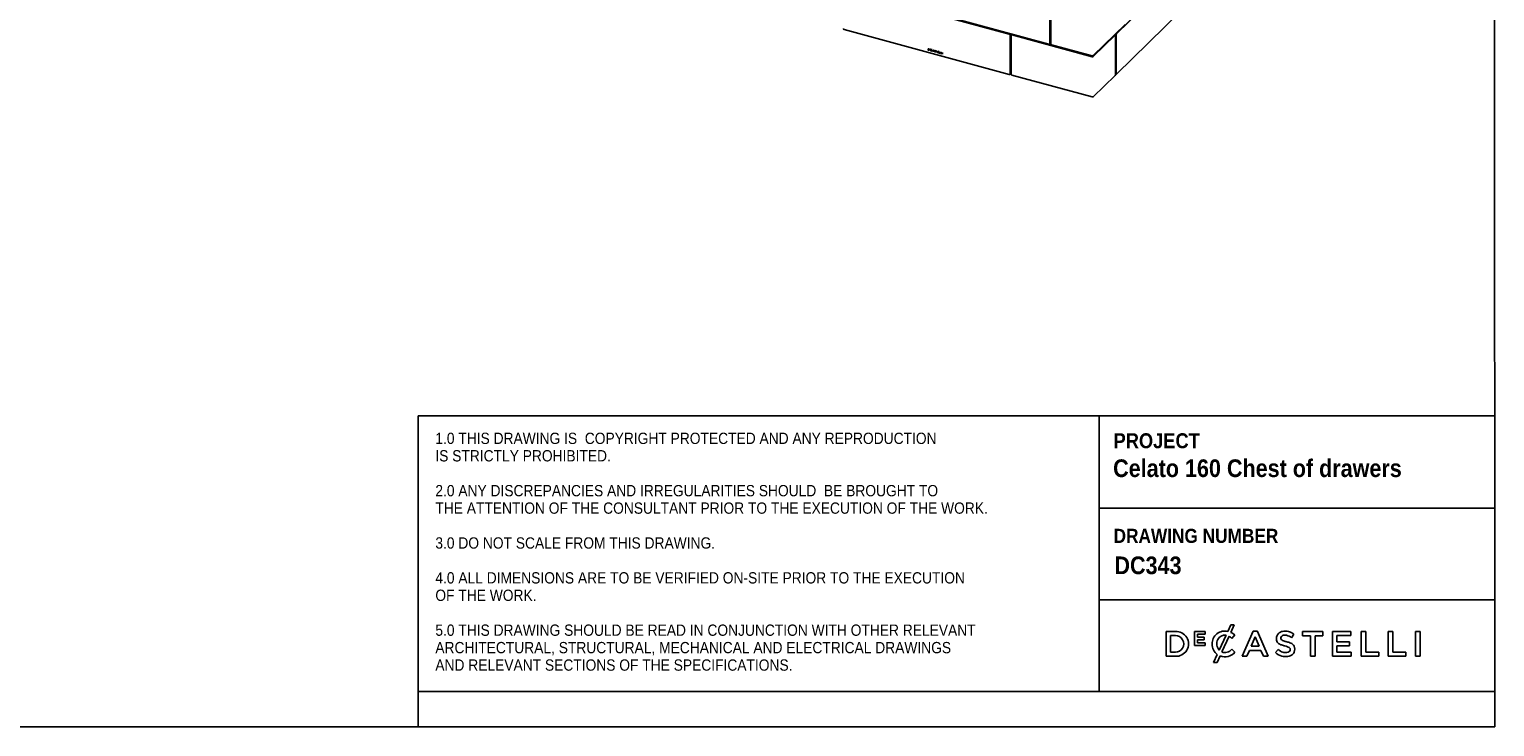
# Model space of a CAD drawing. Header units: millimetres. Extents: x -925 to 5225, y -658 to 3647.
# Tile 3 of 6: x 2112 to 5225, y -658 to 823. Entities that reach past the tile are written whole.
import ezdxf

# ---------------------------------------------------------------- set-up
doc = ezdxf.new("R2010")
doc.units = ezdxf.units.MM
doc.header["$LTSCALE"] = 10
doc.linetypes.add('SLD-Solido', pattern=[0])
doc.layers.add('NOTE', color=3, linetype='SLD-Solido')
doc.layers.add('SCHIZZI', color=9, linetype='Continuous')
doc.styles.add('SLDTEXTSTYLE0', font='GOTHICB.TTF', dxfattribs={"width": 0.913})
doc.styles.add('SLDTEXTSTYLE1', font='Gothic.ttf', dxfattribs={"width": 0.913})

msp = doc.modelspace()

# ---------------------------------------------------------------- linework, layer by layer
for p, q in [((4557.34, 947.01), (4420.6, 813.55)), ((4558.22, 946.77), (4421.48, 813.3)), ((3795.58, 921.61), (4282.01, 789.4)), ((3798.42, 921.68), (4277.77, 791.4)), ((4193.53, 812.36), (3842.86, 907.67)), ((4194, 812.82), (3843.33, 908.12)), ((4279.54, 792.63), (4279.54, 915.21)), ((4280.01, 793.09), (4280.01, 915.66)), ((4280.24, 791.6), (4280.24, 917.6)), ((4281.53, 914.45), (4281.53, 792.3)), ((4421.48, 727.8), (4558.22, 861.27)), ((3842.86, 822.17), (4193.53, 726.86)), ((4195.3, 728.09), (4195.3, 810.17)), ((4195.77, 728.55), (4195.77, 810.62)), ((4197.51, 727.49), (4197.51, 809.57)), ((4198.35, 810.97), (4197.88, 810.52)), ((4199.28, 810.8), (4369.31, 764.59)), ((4199.75, 811.26), (4369.78, 765.05)), ((4417.56, 810.58), (4371.13, 765.26)), ((4372.01, 767.16), (4439.5, 833.03)), ((4418.45, 810.34), (4372.01, 765.02)), ((4418.97, 810.56), (4418.09, 810.8)), ((4419.38, 727.47), (4419.38, 809.54)), ((4419.66, 810.92), (4419.66, 728.85)), ((4420.55, 810.68), (4420.55, 728.61)), ((4021.07, 781.67), (4022.24, 781.35)), ((4021.07, 778.76), (4021.07, 781.67)), ((4021.12, 778.8), (4021.07, 778.76)), ((4022.44, 778.38), (4021.07, 778.76)), ((4021.12, 778.8), (4021.12, 781.66)), ((4022.48, 778.43), (4021.12, 778.8)), ((4021.5, 781.25), (4021.45, 781.2)), ((4021.45, 779.02), (4021.45, 781.2)), ((4021.45, 781.2), (4022.23, 780.99)), ((4022.41, 778.76), (4021.45, 779.02)), ((4021.5, 781.25), (4022.28, 781.03)), ((4022.28, 781.03), (4022.23, 780.99)), ((4022.48, 778.43), (4022.44, 778.38)), ((4023.29, 778.98), (4023.33, 779.03)), ((4023.42, 779.12), (4023.33, 779.03)), ((4023.42, 779.12), (4023.37, 779.07)), ((4024.66, 780.69), (4025.89, 780.36)), ((4024.66, 779.06), (4024.66, 780.69)), ((4024.71, 779.1), (4024.66, 779.06)), ((4025.89, 778.72), (4024.66, 779.06)), ((4024.71, 779.1), (4024.71, 780.68)), ((4025.89, 778.78), (4024.71, 779.1)), ((4024.94, 780.46), (4024.9, 780.41)), ((4024.9, 780.41), (4024.9, 779.93)), ((4025.89, 780.14), (4024.9, 780.41)), ((4024.9, 779.93), (4025.89, 779.66)), ((4024.94, 779.75), (4024.9, 779.71)), ((4024.9, 779.71), (4024.9, 779.21)), ((4025.89, 779.44), (4024.9, 779.71)), ((4024.9, 779.21), (4025.89, 778.94)), ((4025.89, 780.2), (4024.94, 780.46)), ((4025.89, 779.49), (4024.94, 779.75)), ((4025.89, 780.36), (4025.89, 780.14)), ((4025.89, 779.66), (4025.89, 779.44)), ((4025.89, 778.94), (4025.89, 778.72)), ((4026.84, 778.45), (4026.79, 778.4)), ((4027.43, 779.26), (4027.38, 779.22)), ((4028.54, 779.3), (4027.61, 777.54)), ((4028.59, 779.35), (4027.66, 777.59)), ((4028.89, 779.06), (4027.95, 777.29)), ((4028.59, 779.35), (4028.54, 779.3)), ((4028.7, 779.6), (4029.02, 780.19)), ((4028.75, 779.64), (4028.7, 779.6)), ((4028.75, 779.64), (4029.04, 780.19)), ((4028.94, 779.11), (4028.89, 779.06)), ((4029.02, 780.19), (4029.43, 780.08)), ((4029.43, 780.08), (4029.05, 779.36)), ((4029.36, 779.04), (4029.11, 778.83)), ((4029.16, 778.87), (4029.11, 778.83)), ((4029.35, 779.04), (4029.16, 778.87)), ((4030.49, 776.2), (4031.85, 778.79)), ((4030.54, 776.24), (4031.87, 778.79)), ((4031.5, 777.22), (4032.06, 778.28)), ((4031.85, 778.79), (4032.26, 778.68)), ((4032.1, 778.33), (4032.06, 778.28)), ((4032.06, 778.28), (4032.61, 776.92)), ((4032.1, 778.33), (4032.65, 776.97)), ((4032.26, 778.68), (4033.61, 775.35)), ((4279.17, 791.68), (4279.64, 792.14)), ((4279.34, 791.85), (4280.24, 791.6)), ((4281.53, 792.86), (4280.24, 791.6)), ((4282.01, 789.4), (4282.01, 791)), ((4283.3, 790.11), (4369.31, 766.73)), ((4027.07, 776.53), (4027.45, 777.25)), ((4027.12, 776.57), (4027.07, 776.53)), ((4027.49, 776.42), (4027.07, 776.53)), ((4027.12, 776.57), (4027.5, 777.29)), ((4027.51, 776.47), (4027.12, 776.57)), ((4027.5, 777.29), (4027.45, 777.25)), ((4027.79, 776.99), (4027.49, 776.42)), ((4027.66, 777.59), (4027.61, 777.54)), ((4027.84, 777.04), (4027.79, 776.99)), ((4028.13, 776.9), (4028.09, 776.85)), ((4029.11, 777.28), (4029.36, 776.93)), ((4030.54, 776.24), (4030.49, 776.2)), ((4030.91, 776.09), (4030.49, 776.2)), ((4030.94, 776.14), (4030.54, 776.24)), ((4031.33, 776.9), (4030.91, 776.09)), ((4031.38, 776.95), (4031.33, 776.9)), ((4032.77, 776.51), (4031.33, 776.9)), ((4032.82, 776.56), (4031.38, 776.95)), ((4032.61, 776.92), (4031.5, 777.22)), ((4032.65, 776.97), (4032.61, 776.92)), ((4032.82, 776.56), (4032.77, 776.51)), ((4033.2, 775.46), (4032.77, 776.51)), ((4033.24, 775.51), (4032.82, 776.56)), ((4033.24, 775.51), (4033.2, 775.46)), ((4033.61, 775.35), (4033.2, 775.46)), ((4033.59, 775.42), (4033.24, 775.51)), ((4034.46, 775.92), (4034.83, 775.82)), ((4034.84, 775.24), (4034.79, 775.19)), ((4035.12, 777.41), (4035.08, 777.37)), ((4035.24, 777.48), (4035.19, 777.43)), ((4036.23, 777.22), (4036.18, 777.18)), ((4036.34, 775.8), (4036.29, 775.75)), ((4036.44, 776.8), (4036.39, 776.75)), ((4036.77, 776.65), (4036.39, 776.75)), ((4036.39, 775.14), (4036.44, 775.19)), ((4036.76, 776.71), (4036.44, 776.8)), ((4036.54, 775.52), (4036.49, 775.48)), ((4036.59, 774.77), (4036.54, 774.73)), ((4037.82, 777.13), (4040.29, 776.46)), ((4037.82, 776.76), (4037.82, 777.13)), ((4037.87, 776.81), (4037.82, 776.76)), ((4038.81, 776.49), (4037.82, 776.76)), ((4037.87, 776.81), (4037.87, 777.11)), ((4038.86, 776.54), (4037.87, 776.81)), ((4038.86, 776.54), (4038.81, 776.49)), ((4038.81, 773.93), (4038.81, 776.49)), ((4038.86, 773.98), (4038.81, 773.93)), ((4039.3, 773.8), (4038.81, 773.93)), ((4038.86, 773.98), (4038.86, 776.54)), ((4039.3, 773.86), (4038.86, 773.98)), ((4039.34, 776.4), (4039.3, 776.36)), ((4039.3, 776.36), (4039.3, 773.8)), ((4040.29, 776.09), (4039.3, 776.36)), ((4040.29, 776.15), (4039.34, 776.4)), ((4040.29, 776.46), (4040.29, 776.09)), ((4041.49, 776.12), (4043.7, 775.52)), ((4041.49, 773.21), (4041.49, 776.12)), ((4041.54, 773.25), (4041.49, 773.21)), ((4043.7, 772.61), (4041.49, 773.21)), ((4041.54, 773.25), (4041.54, 776.1)), ((4043.7, 772.66), (4041.54, 773.25)), ((4041.91, 775.69), (4041.87, 775.65)), ((4043.7, 775.15), (4041.87, 775.65)), ((4041.87, 775.65), (4041.87, 774.74)), ((4041.87, 774.74), (4043.7, 774.25)), ((4041.91, 774.42), (4041.87, 774.37)), ((4041.87, 774.37), (4041.87, 773.47)), ((4043.7, 773.88), (4041.87, 774.37)), ((4041.87, 773.47), (4043.7, 772.97)), ((4043.7, 775.21), (4041.91, 775.69)), ((4043.7, 773.94), (4041.91, 774.42)), ((4043.7, 775.52), (4043.7, 775.15)), ((4043.7, 774.25), (4043.7, 773.88)), ((4043.7, 772.97), (4043.7, 772.61)), ((4045.03, 775.17), (4045.41, 775.07)), ((4045.03, 772.24), (4045.03, 775.17)), ((4045.08, 772.29), (4045.03, 772.24)), ((4047.13, 771.67), (4045.03, 772.24)), ((4045.08, 772.29), (4045.08, 775.16)), ((4047.13, 771.73), (4045.08, 772.29)), ((4045.41, 775.07), (4045.41, 772.51)), ((4045.41, 772.51), (4047.13, 772.04)), ((4047.13, 772.04), (4047.13, 771.67)), ((4048.31, 774.28), (4048.69, 774.18)), ((4048.31, 771.35), (4048.31, 774.28)), ((4048.35, 771.4), (4048.31, 771.35)), ((4050.41, 770.78), (4048.31, 771.35)), ((4048.35, 771.4), (4048.35, 774.27)), ((4050.41, 770.84), (4048.35, 771.4)), ((4048.69, 774.18), (4048.69, 771.62)), ((4048.69, 771.62), (4050.41, 771.15)), ((4050.41, 771.15), (4050.41, 770.78)), ((4051.65, 773.38), (4052.03, 773.28)), ((4051.65, 770.45), (4051.65, 773.38)), ((4051.69, 770.49), (4051.65, 770.45)), ((4052.03, 770.34), (4051.65, 770.45)), ((4051.69, 770.49), (4051.69, 773.37)), ((4052.03, 770.4), (4051.69, 770.49)), ((4052.03, 773.28), (4052.03, 770.34)), ((4194.93, 727.14), (4195.4, 727.6)), ((4195.1, 727.31), (4197.74, 726.59)), ((4369.31, 679.09), (4199.28, 725.3)), ((4372.01, 679.52), (4418.45, 724.84)), ((4419.38, 727.41), (4419.91, 727.93)), ((4420.07, 727.83), (4420.96, 727.59))]:
    msp.add_line(p, q)
at = {"flags": 128}
for points in [[(4419.38, 809.54), (4419.36, 809.86), (4419.31, 810.13), (4419.23, 810.34), (4419.11, 810.49), (4418.97, 810.56), (4418.81, 810.56), (4418.63, 810.49), (4418.45, 810.34)], [(4035.1, 776.41), (4034.91, 776.57), (4034.76, 776.76), (4034.66, 776.98), (4034.61, 777.19), (4034.63, 777.4), (4034.7, 777.58), (4034.82, 777.71), (4034.99, 777.8)], [(4035.14, 776.46), (4034.96, 776.62), (4034.81, 776.81), (4034.71, 777.02), (4034.66, 777.24), (4034.68, 777.44), (4034.75, 777.62), (4034.8, 777.7)], [(4035.19, 777.43), (4035.1, 777.39), (4035.04, 777.32), (4035, 777.23), (4034.99, 777.12), (4035.02, 777.01), (4035.07, 776.9), (4035.15, 776.8), (4035.24, 776.72)], [(4035.24, 777.48), (4035.15, 777.43), (4035.12, 777.41)], [(4036.72, 774.86), (4036.67, 774.83), (4036.59, 774.77)], [(4420.55, 728.61), (4420.57, 728.29), (4420.62, 728.02), (4420.71, 727.81), (4420.82, 727.66), (4420.96, 727.59), (4421.13, 727.58), (4421.3, 727.66), (4421.48, 727.8)]]:
    msp.add_lwpolyline(points, dxfattribs=at)
for centre, radius, start, end in [((3843.52, 824.5), 2.43, 183.39156, 254.33381), ((4192.88, 810.02), 2.43, 3.39156, 74.33381), ((4193.34, 810.48), 2.43, 3.39156, 74.33381), ((4198.81, 809.59), 1.3, 68.8623, 180.92226), ((4199.3, 809.9), 1.43, 71.58383, 131.32619), ((4418, 810.27), 0.541, 80.73183, 143.96753), ((4423.75, 810.94), 4.09, 140.51294, 180.34344), ((4424.64, 810.7), 4.09, 140.51294, 180.34344), ((4020.77, 776.06), 5.14, 71.65396, 73.52015), ((4020.65, 776), 5.59, 71.65396, 73.52015), ((4020.82, 776.11), 5.14, 71.65396, 73.52015), ((4021.84, 779.31), 1.72, 36.21864, 71.43084), ((4021.69, 779.16), 2.26, 36.13575, 71.28724), ((4022.64, 779.67), 0.939, 255.536, 320.71772), ((4021.89, 779.35), 1.72, 36.21864, 71.43084), ((4022.74, 779.57), 1.23, 255.50609, 321.12624), ((4022.78, 779.68), 1.29, 256.65608, 309.92076), ((4022.37, 779.6), 1.13, 332.39447, 40.30459), ((4022.42, 779.64), 1.13, 332.39447, 40.30459), ((4022.36, 779.51), 1.51, 332.02189, 40.46558), ((4027.86, 778.71), 1.12, 98.34798, 196.00925), ((4028.78, 778.78), 2.03, 190.64924, 228.96314), ((4028.02, 778.74), 1.22, 138.39597, 193.8307), ((4028.83, 778.82), 2.03, 190.64924, 228.96314), ((4027.97, 778.6), 0.844, 98.42373, 196.00799), ((4028.64, 778.63), 1.5, 190.07526, 226.73357), ((4027.99, 778.67), 0.817, 96.97477, 133.66719), ((4027.87, 778.18), 1.65, 59.61183, 95.7098), ((4027.97, 778.23), 1.21, 61.94466, 95.84861), ((4028.02, 778.28), 1.21, 61.94466, 95.84861), ((4027.77, 777.82), 1.68, 37.05671, 48.03645), ((4027.82, 777.86), 1.68, 37.05671, 48.03645), ((4027.6, 777.65), 2.24, 38.39183, 49.70383), ((4278.24, 792.61), 1.3, 248.8623, 0.92226), ((4278.72, 793.04), 1.29, 315.35447, 1.91129), ((4283.96, 792.45), 2.43, 183.39156, 254.33381), ((4028.79, 778.68), 1.96, 239.47816, 248.99894), ((4028.83, 778.72), 1.96, 239.47816, 248.99894), ((4028.64, 778.55), 1.44, 241.20473, 249.30963), ((4028.65, 778.01), 1.29, 243.92504, 303.33057), ((4028.7, 778.08), 1.31, 244.12303, 299.98823), ((4028.56, 778.05), 0.945, 243.3119, 305.93302), ((4035.51, 775.96), 1.06, 182.19644, 226.93276), ((4035.57, 776.02), 1.07, 185.81547, 226.75104), ((4036.06, 776.47), 1.8, 225.06037, 285.36118), ((4035.4, 775.84), 0.571, 182.1366, 223.87236), ((4036.11, 776.51), 1.8, 225.06037, 285.36118), ((4035.35, 776.35), 1.49, 46.81298, 103.96581), ((4035.97, 776.44), 1.39, 225.32122, 283.77785), ((4037.51, 780.02), 4.34, 236.15711, 245.07592), ((4037.56, 780.06), 4.34, 236.15711, 245.07592), ((4035.45, 776.4), 1.07, 46.79381, 104.11731), ((4035.5, 776.44), 1.07, 46.79381, 104.11731), ((4037.37, 779.89), 3.82, 236.15715, 245.07562), ((4033.04, 770.47), 6.21, 58.38193, 64.77031), ((4033.09, 770.51), 6.21, 58.38193, 64.77031), ((4033.74, 772.01), 4.86, 56.6181, 65.4203), ((4035.69, 776.67), 0.709, 6.91602, 45.68532), ((4035.73, 776.71), 0.709, 6.91602, 45.68532), ((4036.03, 775.35), 0.478, 15.10535, 56.87079), ((4036.14, 775.41), 0.364, 297.61027, 11.61452), ((4036.08, 775.4), 0.478, 15.10535, 56.87079), ((4035.58, 776.55), 1.2, 5.02943, 48.25339), ((4035.93, 775.23), 0.963, 12.995, 59.9336), ((4036.16, 775.46), 0.386, 316.51672, 10.27029), ((4036.24, 775.3), 0.646, 297.78248, 13.0301), ((4370.23, 769.68), 3.08, 252.69603, 305.39891), ((4370.23, 767.53), 3.08, 252.69603, 305.39891), ((4370.24, 766.52), 1.54, 252.69603, 305.39891), ((4194, 728.07), 1.3, 248.8623, 0.92226), ((4194.48, 728.51), 1.29, 315.35447, 1.91129), ((4199.94, 727.64), 2.43, 183.39156, 254.33381), ((4415.29, 727.44), 4.09, 320.51294, 0.34344), ((4420.67, 728.66), 1.02, 169.35156, 234.37442), ((4370.23, 682.03), 3.08, 252.69603, 305.39891)]:
    msp.add_arc(centre, radius, start, end)
at = {"layer": 'SCHIZZI', "color": 7}
for p, q in [((5224.79, -658.41), (5224.5, 3646.59)), ((2938.13, 1.96), (2938.13, -583.41)), ((2938.13, 1.96), (5224.74, 1.96)), ((4384.41, 1.96), (4384.41, -583.41)), ((4384.41, -194.25), (5224.75, -194.25)), ((4384.41, -388.73), (5224.77, -388.73)), ((4546.34, -456.09), (4526.57, -456.09)), ((4526.57, -456.09), (4526.57, -508.93)), ((4536.29, -500.04), (4536.29, -464.99)), ((4536.29, -464.99), (4546.34, -464.99)), ((4609.42, -456.46), (4587.3, -456.46)), ((4587.3, -456.46), (4587.3, -485.77)), ((4593.71, -468.14), (4593.71, -462.19)), ((4593.71, -462.19), (4609.42, -462.19)), ((4609.42, -462.19), (4609.42, -456.46)), ((4654.02, -464.34), (4639.66, -495.84)), ((4645.27, -499.64), (4660.39, -466.44)), ((4664.28, -442.05), (4657.92, -456.01)), ((4671.61, -442.05), (4664.28, -442.05)), ((4664.33, -458.03), (4671.61, -442.05)), ((4666.2, -470.78), (4672.45, -463.58)), ((4672.45, -463.58), (4672.28, -463.41)), ((4711.68, -455.72), (4688.44, -508.93)), ((4720.54, -455.72), (4711.68, -455.72)), ((4720.61, -455.88), (4720.54, -455.72)), ((4743.79, -508.93), (4720.61, -455.88)), ((4793.01, -469.34), (4798.24, -461.97)), ((4859.66, -456.09), (4816.68, -456.09)), ((4816.68, -456.09), (4816.68, -465.13)), ((4816.68, -465.13), (4833.28, -465.13)), ((4833.28, -465.13), (4833.28, -508.93)), ((4843.07, -508.93), (4843.07, -465.13)), ((4843.07, -465.13), (4859.66, -465.13)), ((4859.66, -465.13), (4859.66, -456.09)), ((4919.38, -456.09), (4880.06, -456.09)), ((4880.06, -456.09), (4880.06, -508.93)), ((4889.78, -477.91), (4889.78, -464.84)), ((4889.78, -464.84), (4919.38, -464.84)), ((4919.38, -464.84), (4919.38, -456.09)), ((4951.07, -456.09), (4941.35, -456.09)), ((4941.35, -456.09), (4941.35, -508.93)), ((4951.07, -500.04), (4951.07, -456.09)), ((5008.54, -456.09), (4998.82, -456.09)), ((4998.82, -456.09), (4998.82, -508.93)), ((5008.54, -500.04), (5008.54, -456.09)), ((5056.82, -456.09), (5056.82, -508.93)), ((5066.54, -456.09), (5056.82, -456.09)), ((5066.54, -508.93), (5066.54, -456.09)), ((4587.3, -485.77), (4609.63, -485.77)), ((4607.53, -468.14), (4593.71, -468.14)), ((4593.71, -473.88), (4607.53, -473.88)), ((4593.71, -480.03), (4593.71, -473.88)), ((4609.63, -480.03), (4593.71, -480.03)), ((4607.53, -473.88), (4607.53, -468.14)), ((4609.63, -485.77), (4609.63, -480.03)), ((4624.38, -482.76), (4624.38, -482.66)), ((4672.83, -500.29), (4666.57, -493.95)), ((4698.42, -508.93), (4703.81, -496.3)), ((4703.81, -496.3), (4728.2, -496.3)), ((4707.39, -487.63), (4715.97, -467.63)), ((4724.61, -487.63), (4707.39, -487.63)), ((4715.97, -467.63), (4724.61, -487.63)), ((4728.2, -496.3), (4733.5, -508.93)), ((4764.87, -494.22), (4759.01, -501.19)), ((4916.01, -477.91), (4889.78, -477.91)), ((4889.78, -486.65), (4916.01, -486.65)), ((4889.78, -500.19), (4889.78, -486.65)), ((4916.01, -486.65), (4916.01, -477.91)), ((4526.57, -508.93), (4546.34, -508.93)), ((4546.34, -500.04), (4536.29, -500.04)), ((4635.5, -504.95), (4627.59, -522.33)), ((4627.59, -522.33), (4634.94, -522.33)), ((4634.94, -522.33), (4641.43, -508.09)), ((4672.65, -500.48), (4672.83, -500.29)), ((4688.44, -508.93), (4698.42, -508.93)), ((4733.5, -508.93), (4743.79, -508.93)), ((4833.28, -508.93), (4843.07, -508.93)), ((4880.06, -508.93), (4919.75, -508.93)), ((4919.75, -500.19), (4889.78, -500.19)), ((4919.75, -508.93), (4919.75, -500.19)), ((4941.35, -508.93), (4978.57, -508.93)), ((4978.57, -500.04), (4951.07, -500.04)), ((4978.57, -508.93), (4978.57, -500.04)), ((4998.82, -508.93), (5036.05, -508.93)), ((5036.05, -500.04), (5008.54, -500.04)), ((5036.05, -508.93), (5036.05, -500.04)), ((5056.82, -508.93), (5066.54, -508.93)), ((2938.13, -583.41), (2938.13, -658.41)), ((2938.13, -583.41), (5224.78, -583.41)), ((-925.21, -658.41), (5224.79, -658.41))]:
    msp.add_line(p, q, dxfattribs=at)
for centre, radius, start, end in [((4547.77, -482.51), 26.46, 266.90157, 93.09843), ((4546.72, -482.51), 17.53, 268.76628, 91.23372), ((4651.48, -482.34), 27.11, 76.24523, 180.89091), ((4651.44, -480.68), 16.54, 81.04863, 153.58432), ((4647.03, -490.45), 27.47, 45.72598, 60.90731), ((4652.55, -483.98), 28.5, 45.71394, 65.58709), ((4778.03, -471.13), 17.03, 162.43966, 192.31941), ((4775.71, -470.88), 14.76, 114.63446, 160.64301), ((4778.88, -477.78), 22.34, 89.50788, 114.63446), ((4776.48, -470.06), 5.87, 146.85935, 193.31029), ((4777.54, -471.81), 7.76, 98.98092, 140.32353), ((4779.05, -481.36), 17.44, 77.54474, 98.98092), ((4779.29, -487.05), 31.62, 72.44471, 90.39732), ((4776.72, -489.64), 26.02, 51.25781, 76.47292), ((4778, -488.27), 33.18, 52.42183, 70.96437), ((4652.07, -482.76), 27.69, 180, 233.25786), ((4654.79, -482.35), 20.28, 153.58432, 221.73663), ((4649.85, -478.43), 22.81, 287.21436, 317.11848), ((4772.48, -472.65), 11.3, 190.78984, 232.66765), ((4782.41, -476.07), 25.24, 225.98856, 252.68232), ((4778.35, -464.96), 20.97, 232.66765, 251.27083), ((4775.54, -470.28), 4.9, 193.31029, 230.56735), ((4788, -440.51), 47.24, 249.70068, 255.51463), ((4780.08, -464.11), 12.57, 232.44778, 252.59774), ((4769.92, -510.5), 25.05, 73.32325, 75.51463), ((4796.04, -420.24), 59.24, 250.55867, 257.31246), ((4785.07, -456.79), 30.77, 254.99999, 258.29329), ((4769.96, -529.72), 43.71, 70.27129, 78.29329), ((4774.93, -516.46), 39.28, 64.63254, 78.09895), ((4779.61, -503.64), 15.91, 58.43436, 71.28416), ((4785.29, -494.63), 5.26, 27.46177, 59.71525), ((4785.14, -494.92), 5.29, 309.48388, 346.59381), ((4784.11, -494.67), 6.35, 346.59381, 22.92671), ((4786.41, -494.12), 14.2, 28.77124, 67.85987), ((4782.76, -493.69), 17.31, 338.409, 21.69569), ((4651.49, -481.46), 28.46, 249.30365, 318.58458), ((4651.78, -483.27), 17.62, 248.28377, 285.8766), ((4780.74, -477.32), 32.28, 227.67997, 255.77334), ((4781.1, -475.9), 33.74, 255.77334, 272.44794), ((4781.2, -479.95), 21.17, 252.68232, 275.6739), ((4781.97, -487.4), 22.22, 271.47111, 299.92604), ((4782.49, -491.19), 9.86, 274.6813, 307.58878), ((4786.23, -494.8), 13.69, 299.92604, 337.37946)]:
    msp.add_arc(centre, radius, start, end, dxfattribs=at)

# ---------------------------------------------------------------- texts
at = {"layer": 'NOTE', "color": 7, "attachment_point": 1}
for s, insert, char_height, style in [('1.0 THIS DRAWING IS  COPYRIGHT PROTECTED AND ANY REPRODUCTION', (2974.3, -33.95), 24, 'SLDTEXTSTYLE1'), ('PROJECT', (4415.17, -35.17), 31.75, 'SLDTEXTSTYLE0'), ('IS STRICTLY PROHIBITED.', (2974.3, -70.99), 24, 'SLDTEXTSTYLE1'), ('Celato 160 Chest of drawers', (4414.18, -90.69), 37.5, 'SLDTEXTSTYLE0'), ('2.0 ANY DISCREPANCIES AND IRREGULARITIES SHOULD  BE BROUGHT TO ', (2974.3, -145.07), 24, 'SLDTEXTSTYLE1'), ('THE ATTENTION OF THE CONSULTANT PRIOR TO THE EXECUTION OF THE WORK.', (2974.3, -182.11), 24, 'SLDTEXTSTYLE1'), ('DRAWING NUMBER', (4415.17, -238.1), 30, 'SLDTEXTSTYLE0'), ('3.0 DO NOT SCALE FROM THIS DRAWING.', (2974.3, -256.2), 24, 'SLDTEXTSTYLE1'), (' DC343', (4404.22, -296.91), 37.5, 'SLDTEXTSTYLE0'), ('4.0 ALL DIMENSIONS ARE TO BE VERIFIED ON-SITE PRIOR TO THE EXECUTION ', (2974.3, -330.28), 24, 'SLDTEXTSTYLE1'), ('OF THE WORK.', (2974.3, -367.32), 24, 'SLDTEXTSTYLE1'), ('5.0 THIS DRAWING SHOULD BE READ IN CONJUNCTION WITH OTHER RELEVANT ', (2974.3, -441.4), 24, 'SLDTEXTSTYLE1'), ('ARCHITECTURAL, STRUCTURAL, MECHANICAL AND ELECTRICAL DRAWINGS ', (2974.3, -478.45), 24, 'SLDTEXTSTYLE1'), ('AND RELEVANT SECTIONS OF THE SPECIFICATIONS.', (2974.3, -515.49), 24, 'SLDTEXTSTYLE1')]:
    msp.add_mtext(s, dxfattribs=dict(at, insert=insert, char_height=char_height, style=style))

doc.saveas('drawing.dxf')
